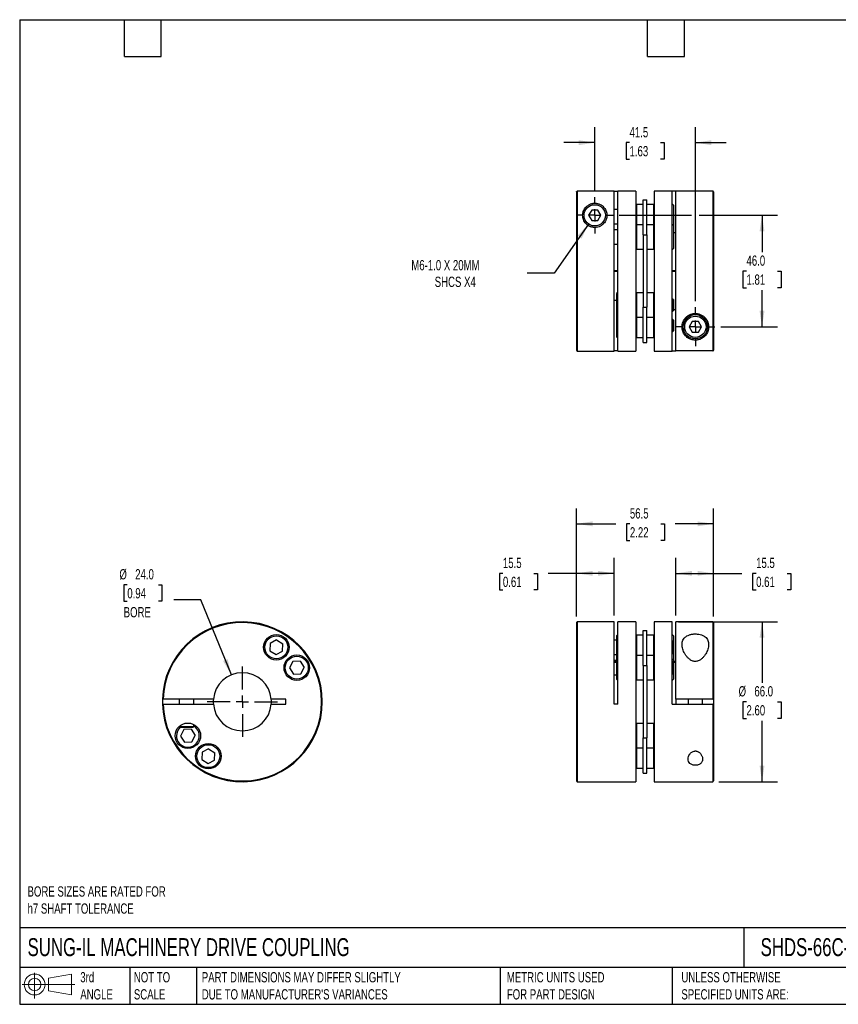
# Model space of a CAD drawing. Header units: millimetres. Extents: x 13 to 546, y 13 to 419.
# Tile 1 of 2: x 13 to 350, y 13 to 419. Entities that reach past the tile are written whole.
import ezdxf

# ---------------------------------------------------------------- set-up
doc = ezdxf.new("R2010")
doc.units = ezdxf.units.MM
doc.header["$LTSCALE"] = 2
doc.linetypes.add('SLD-Center', pattern=[19.05, 15.24, -1.27, 1.27, -1.27])
doc.linetypes.add('SLD-Solid', pattern=[0])
doc.layers.add('CENTER', color=40, linetype='SLD-Center')
doc.layers.add('SLD-DEFPOINTS', color=7, linetype='Continuous')
doc.layers.add('DIMENSIONS', color=140, linetype='SLD-Solid', lineweight=25)
doc.layers.add('TEXT', color=140, linetype='SLD-Solid', lineweight=25)
doc.styles.add('SLDTEXTSTYLE0', font='TXT', dxfattribs={"width": 0.7})
doc.dimstyles.new('SLDDIMSTYLE0', dxfattribs={"dimtxt": 4.316016, "dimasz": 6.604, "dimexe": 0, "dimexo": 0.0625, "dimgap": 1.079004, "dimtad": 0, "dimtih": 1, "dimtoh": 1, "dimdec": 1, "dimrnd": 1e-09, "dimzin": 12, "dimdsep": 46, "dimtxsty": 'SLDTEXTSTYLE0', "dimsah": 1, "dimcen": 0.09, "dimadec": 0, "dimazin": 3, "dimtfac": 1, "dimtdec": 1, "dimtofl": 0, "dimtmove": 0, "dimatfit": 3, "dimfxl": 0, "dimfrac": 2, "dimtolj": 1, "dimtzin": 12, "dimarcsym": 0})
doc.dimstyles.new('SLDDIMSTYLE1', dxfattribs={"dimtxt": 4.316016, "dimasz": 6.604, "dimexe": 0, "dimexo": 0.0625, "dimgap": 1.079004, "dimtad": 0, "dimtih": 1, "dimtoh": 1, "dimdec": 1, "dimrnd": 1e-09, "dimzin": 4, "dimdsep": 46, "dimtxsty": 'SLDTEXTSTYLE0', "dimsah": 1, "dimcen": 0.09, "dimadec": 0, "dimazin": 1, "dimtfac": 1, "dimtdec": 1, "dimtofl": 0, "dimtmove": 0, "dimatfit": 3, "dimfxl": 0, "dimfrac": 2, "dimtolj": 1, "dimtzin": 12, "dimarcsym": 0})
doc.dimstyles.new('SLDDIMSTYLE2', dxfattribs={"dimtxt": 4.316016, "dimasz": 6.604, "dimexe": 0, "dimexo": 0.0625, "dimgap": 1.079004, "dimtad": 0, "dimtih": 1, "dimtoh": 1, "dimdec": 1, "dimrnd": 1e-09, "dimzin": 4, "dimdsep": 46, "dimtxsty": 'SLDTEXTSTYLE0', "dimsah": 1, "dimcen": 0, "dimadec": 0, "dimazin": 1, "dimtfac": 1, "dimtdec": 1, "dimtofl": 0, "dimtmove": 0, "dimatfit": 3, "dimfxl": 0, "dimfrac": 2, "dimtolj": 1, "dimtzin": 12, "dimarcsym": 0})
doc.dimstyles.new('SLDDIMSTYLE3', dxfattribs={"dimtxt": 4.316016, "dimasz": 6.604, "dimexe": 0, "dimexo": 0.0625, "dimgap": 1.079004, "dimtad": 0, "dimtih": 1, "dimtoh": 1, "dimdec": 1, "dimrnd": 1e-09, "dimzin": 12, "dimdsep": 46, "dimtxsty": 'SLDTEXTSTYLE0', "dimsah": 1, "dimcen": 0, "dimadec": 0, "dimazin": 3, "dimtfac": 1, "dimtdec": 1, "dimtofl": 0, "dimtmove": 0, "dimatfit": 3, "dimfxl": 0, "dimfrac": 2, "dimtolj": 1, "dimtzin": 12, "dimarcsym": 0})
doc.dimstyles.new('SLDDIMSTYLE4', dxfattribs={"dimtxt": 4.316016, "dimasz": 6.604, "dimexe": 0, "dimexo": 0.0625, "dimgap": 1.079004, "dimtad": 0, "dimtih": 1, "dimtoh": 1, "dimdec": 1, "dimrnd": 1e-09, "dimzin": 12, "dimdsep": 46, "dimtxsty": 'SLDTEXTSTYLE0', "dimsah": 1, "dimcen": 0.09, "dimadec": 0, "dimazin": 3, "dimtfac": 1, "dimtdec": 1, "dimtmove": 0, "dimatfit": 0, "dimfxl": 0, "dimfrac": 2, "dimtolj": 1, "dimtzin": 12, "dimarcsym": 0})

# ---------------------------------------------------------------- blocks, each defined once
blk = doc.blocks.new('Block11')
at = {"color": 7, "linetype": 'SLD-Solid', "lineweight": 18}
for p, q in [((5.18, 10.62), (5.18, 0)), ((10.96, 8.33), (20.35, 10.06)), ((10.96, 3.19), (10.96, 8.33)), ((20.35, 10.06), (20.35, 1.46)), ((0, 5.76), (21.75, 5.76)), ((10.96, 3.19), (20.35, 1.46))]:
    blk.add_line(p, q, dxfattribs=at)
for radius in [4.3, 2.57]:
    blk.add_circle((5.18, 5.76), radius, dxfattribs=at)
blk = doc.blocks.new('Block12')
at = {"layer": 'SLD-DEFPOINTS'}
blk.add_blockref('Block11', (0, 0), dxfattribs=at)
blk = doc.blocks.new('_D')
at = {"layer": 'DIMENSIONS'}
for p, q in [((242.5, 172.82), (242.5, 196.93)), ((258, 173.12), (258, 196.93)), ((212.09, 190.58), (210.64, 190.58)), ((210.64, 190.58), (210.64, 183.73)), ((224.92, 190.58), (226.37, 190.58)), ((226.37, 190.58), (226.37, 183.73)), ((242.5, 190.58), (230.77, 190.58)), ((258, 190.58), (242.5, 190.58)), ((210.64, 183.73), (212.09, 183.73)), ((226.37, 183.73), (224.92, 183.73))]:
    blk.add_line(p, q, dxfattribs=at)
for points in [[(242.5, 190.58), (249.1, 189.57), (249.1, 191.6)], [(258, 190.58), (251.39, 191.6), (251.39, 189.57)]]:
    blk.add_solid(points, dxfattribs=at)
at = {"layer": 'DIMENSIONS', "char_height": 4.233, "attachment_point": 1, "style": 'SLDTEXTSTYLE0'}
for s, insert in [('15.5', (212.09, 197.01)), ('0.61', (212.09, 189.18))]:
    blk.add_mtext(s, dxfattribs=dict(at, insert=insert))
blk = doc.blocks.new('_D_1')
at = {"layer": 'DIMENSIONS'}
for p, q in [((283.5, 173.12), (283.5, 196.93)), ((299, 172.82), (299, 196.93)), ((283.5, 190.58), (299, 190.58)), ((299, 190.58), (310.73, 190.58)), ((316.58, 190.58), (315.13, 190.58)), ((315.13, 190.58), (315.13, 183.73)), ((329.41, 190.58), (330.85, 190.58)), ((330.85, 190.58), (330.85, 183.73)), ((315.13, 183.73), (316.58, 183.73)), ((330.85, 183.73), (329.41, 183.73))]:
    blk.add_line(p, q, dxfattribs=at)
for points in [[(283.5, 190.58), (290.1, 189.57), (290.1, 191.6)], [(299, 190.58), (292.39, 191.6), (292.39, 189.57)]]:
    blk.add_solid(points, dxfattribs=at)
at = {"layer": 'DIMENSIONS', "char_height": 4.233, "attachment_point": 1, "style": 'SLDTEXTSTYLE0'}
for s, insert in [('15.5', (316.58, 197.01)), ('0.61', (316.58, 189.18))]:
    blk.add_mtext(s, dxfattribs=dict(at, insert=insert))
blk = doc.blocks.new('_D_2')
at = {"layer": 'DIMENSIONS'}
for p, q in [((242.5, 172.82), (242.5, 217.37)), ((299, 172.82), (299, 217.37)), ((242.5, 211.02), (258.64, 211.02)), ((264.49, 211.02), (263.04, 211.02)), ((263.04, 211.02), (263.04, 204.16)), ((277.32, 211.02), (278.77, 211.02)), ((278.77, 211.02), (278.77, 204.16)), ((299, 211.02), (283.17, 211.02)), ((263.04, 204.16), (264.49, 204.16)), ((278.77, 204.16), (277.32, 204.16))]:
    blk.add_line(p, q, dxfattribs=at)
for points in [[(242.5, 211.02), (249.1, 210), (249.1, 212.03)], [(299, 211.02), (292.39, 212.03), (292.39, 210)]]:
    blk.add_solid(points, dxfattribs=at)
at = {"layer": 'DIMENSIONS', "char_height": 4.233, "attachment_point": 1, "style": 'SLDTEXTSTYLE0'}
for s, insert in [('56.5', (264.49, 217.44)), ('2.22', (264.49, 209.62))]:
    blk.add_mtext(s, dxfattribs=dict(at, insert=insert))
blk = doc.blocks.new('_D_3')
at = {"layer": 'DIMENSIONS'}
for p, q in [((284.54, 170.58), (325.36, 170.58)), ((319.01, 170.58), (319.01, 145.41)), ((312.6, 137.58), (311.15, 137.58)), ((311.15, 137.58), (311.15, 130.73)), ((325.43, 137.58), (326.88, 137.58)), ((326.88, 137.58), (326.88, 130.73)), ((311.15, 130.73), (312.6, 130.73)), ((326.88, 130.73), (325.43, 130.73)), ((319.01, 104.58), (319.01, 129.76)), ((301.24, 104.58), (325.36, 104.58))]:
    blk.add_line(p, q, dxfattribs=at)
for points in [[(319.01, 170.58), (318, 163.98), (320.03, 163.98)], [(319.01, 104.58), (320.03, 111.19), (318, 111.19)]]:
    blk.add_solid(points, dxfattribs=at)
at = {"layer": 'DIMENSIONS', "char_height": 4.233, "attachment_point": 1, "style": 'SLDTEXTSTYLE0'}
for s, insert in [('%%c', (309.34, 144.01)), ('66.0', (315.86, 144.01)), ('2.60', (312.6, 136.18))]:
    blk.add_mtext(s, dxfattribs=dict(at, insert=insert))
blk = doc.blocks.new('_D_5')
at = {"layer": 'DIMENSIONS'}
for p, q in [((247.47, 334.74), (233.24, 314.43)), ((233.24, 314.43), (222.13, 314.43))]:
    blk.add_line(p, q, dxfattribs=at)
blk.add_solid([(247.47, 334.74), (242.85, 329.92), (244.52, 328.75)], dxfattribs=at)
at = {"layer": 'DIMENSIONS', "attachment_point": 1, "style": 'SLDTEXTSTYLE0'}
for s, insert, char_height in [('M6-1.0 X 20MM', (174.28, 319.89), 4.2333), ('SHCS X4', (183.95, 313.03), 4.233)]:
    blk.add_mtext(s, dxfattribs=dict(at, insert=insert, char_height=char_height))
blk = doc.blocks.new('_D_6')
at = {"layer": 'DIMENSIONS'}
for p, q in [((250, 348.43), (250, 374.7)), ((291.5, 302.93), (291.5, 374.7)), ((250, 368.35), (237.3, 368.35)), ((264.34, 368.35), (262.89, 368.35)), ((262.89, 368.35), (262.89, 361.49)), ((277.16, 368.35), (278.61, 368.35)), ((278.61, 368.35), (278.61, 361.49)), ((291.5, 368.35), (304.2, 368.35)), ((262.89, 361.49), (264.34, 361.49)), ((278.61, 361.49), (277.16, 361.49))]:
    blk.add_line(p, q, dxfattribs=at)
for points in [[(250, 368.35), (243.39, 369.36), (243.39, 367.33)], [(291.5, 368.35), (298.1, 367.33), (298.1, 369.36)]]:
    blk.add_solid(points, dxfattribs=at)
at = {"layer": 'DIMENSIONS', "char_height": 4.233, "attachment_point": 1, "style": 'SLDTEXTSTYLE0'}
for s, insert in [('41.5', (264.34, 374.77)), ('1.63', (264.34, 366.95))]:
    blk.add_mtext(s, dxfattribs=dict(at, insert=insert))
blk = doc.blocks.new('_D_7')
at = {"layer": 'DIMENSIONS'}
for p, q in [((260.08, 338.35), (289.97, 338.35)), ((293.02, 338.35), (325.36, 338.35)), ((319.01, 338.35), (319.01, 323.17)), ((312.6, 315.35), (311.15, 315.35)), ((311.15, 315.35), (311.15, 308.49)), ((325.43, 315.35), (326.88, 315.35)), ((326.88, 315.35), (326.88, 308.49)), ((311.15, 308.49), (312.6, 308.49)), ((319.01, 292.35), (319.01, 307.52)), ((326.88, 308.49), (325.43, 308.49)), ((302.08, 292.35), (325.36, 292.35))]:
    blk.add_line(p, q, dxfattribs=at)
for points in [[(319.01, 338.35), (318, 331.74), (320.03, 331.74)], [(319.01, 292.35), (320.03, 298.95), (318, 298.95)]]:
    blk.add_solid(points, dxfattribs=at)
at = {"layer": 'DIMENSIONS', "char_height": 4.233, "attachment_point": 1, "style": 'SLDTEXTSTYLE0'}
for s, insert in [('46.0', (312.6, 321.77)), ('1.81', (312.6, 313.94))]:
    blk.add_mtext(s, dxfattribs=dict(at, insert=insert))
blk = doc.blocks.new('SW_CENTERMARKSYMBOL_1')
at = {"layer": 'CENTER', "color": 0}
for p, q in [((0, 5.08), (0, 7.54)), ((-5.08, 0), (-7.54, 0)), ((0, 0), (-2.54, 0)), ((0, 0), (0, 2.54)), ((0, 0), (0, -2.54)), ((0, 0), (2.54, 0)), ((5.08, 0), (7.54, 0)), ((0, -5.08), (0, -7.54))]:
    blk.add_line(p, q, dxfattribs=at)
blk = doc.blocks.new('SW_CENTERMARKSYMBOL_2')
at = {"layer": 'CENTER', "color": 0}
for p, q in [((0, 5.08), (0, 8.04)), ((-5.08, 0), (-8.04, 0)), ((0, 0), (-2.54, 0)), ((0, 0), (0, 2.54)), ((0, 0), (0, -2.54)), ((0, 0), (2.54, 0)), ((5.08, 0), (8.04, 0)), ((0, -5.08), (0, -8.04))]:
    blk.add_line(p, q, dxfattribs=at)
blk = doc.blocks.new('_D_8')
at = {"layer": 'DIMENSIONS'}
for p, q in [((57.1, 185.89), (55.65, 185.89)), ((55.65, 185.89), (55.65, 179.03)), ((69.92, 185.89), (71.37, 185.89)), ((71.37, 185.89), (71.37, 179.03)), ((55.65, 179.03), (57.1, 179.03)), ((71.37, 179.03), (69.92, 179.03)), ((87.47, 179.62), (76.36, 179.62)), ((100.05, 148.7), (87.47, 179.62))]:
    blk.add_line(p, q, dxfattribs=at)
blk.add_solid([(100.05, 148.7), (98.5, 155.2), (96.62, 154.43)], dxfattribs=at)
at = {"layer": 'DIMENSIONS', "char_height": 4.233, "attachment_point": 1, "style": 'SLDTEXTSTYLE0'}
for s, insert in [('%%c', (53.84, 192.31)), ('24.0', (60.36, 192.31)), ('0.94', (57.1, 184.48)), ('BORE', (55.6, 176.66))]:
    blk.add_mtext(s, dxfattribs=dict(at, insert=insert))
blk = doc.blocks.new('SW_CENTERMARKSYMBOL_3')
at = {"layer": 'CENTER', "color": 0}
for p, q in [((0, 5.08), (0, 14.54)), ((-5.08, 0), (-14.54, 0)), ((0, 0), (-2.54, 0)), ((0, 0), (0, 2.54)), ((0, 0), (0, -2.54)), ((0, 0), (2.54, 0)), ((5.08, 0), (14.54, 0)), ((0, -5.08), (0, -14.54))]:
    blk.add_line(p, q, dxfattribs=at)

msp = doc.modelspace()

# ---------------------------------------------------------------- linework, layer by layer
for p, q in [((242.5, 348.03), (242.5, 282.65)), ((258, 348.33), (242.8, 348.33)), ((242.8, 348.33), (242.8, 282.35)), ((258, 348.33), (259.5, 348.33)), ((258, 282.35), (258, 348.33)), ((267, 348.35), (259.5, 348.35)), ((259.5, 282.35), (259.5, 348.35)), ((267, 348.35), (267, 282.35)), ((282, 348.35), (274.5, 348.35)), ((274.5, 348.35), (274.5, 282.35)), ((282, 282.35), (282, 348.35)), ((283.5, 348.33), (282, 348.33)), ((298.7, 348.35), (283.5, 348.35)), ((283.5, 282.36), (283.5, 348.35)), ((298.7, 348.35), (298.7, 282.36)), ((299, 348.05), (299, 282.66)), ((267.2, 342.82), (267, 342.62)), ((270, 342.82), (267.2, 342.82)), ((267.2, 342.82), (267.2, 334.39)), ((270, 330.27), (270, 344.78)), ((270, 344.78), (271.5, 344.78)), ((271.5, 330.27), (271.5, 344.78)), ((274.3, 342.82), (271.5, 342.82)), ((274.5, 342.62), (274.3, 342.82)), ((274.3, 342.82), (274.3, 334.39)), ((282.5, 342.54), (282, 343.04)), ((282.5, 342.54), (282.5, 334.11)), ((248.73, 340.55), (247.46, 338.35)), ((247.46, 338.35), (248.73, 336.15)), ((251.27, 340.55), (248.73, 340.55)), ((252.54, 338.35), (251.27, 340.55)), ((251.27, 336.15), (252.54, 338.35)), ((259.5, 340.82), (258, 340.82)), ((248.73, 336.15), (251.27, 336.15)), ((258, 334.82), (259.5, 334.82)), ((267.2, 334.39), (267, 334.19)), ((270, 334.39), (267.2, 334.39)), ((267.2, 334.39), (267.2, 324.39)), ((274.3, 334.39), (271.5, 334.39)), ((274.5, 334.19), (274.3, 334.39)), ((274.3, 334.39), (274.3, 324.39)), ((282.5, 334.11), (282, 334.61)), ((282.5, 334.11), (282.5, 324.66)), ((259.5, 332.39), (258, 332.39)), ((270, 330.27), (271.5, 330.27)), ((270, 330.27), (270, 300.42)), ((271.5, 330.27), (271.5, 300.42)), ((282.5, 331.31), (283.5, 331.31)), ((258, 326.39), (259.5, 326.39)), ((267, 324.59), (267.2, 324.39)), ((267.2, 324.39), (270, 324.39)), ((271.5, 324.39), (274.3, 324.39)), ((274.3, 324.39), (274.5, 324.59)), ((282, 324.16), (282.5, 324.66)), ((259.5, 315.45), (258, 315.45)), ((258, 315.25), (259.5, 315.25)), ((283.5, 315.45), (282, 315.45)), ((282, 315.25), (283.5, 315.25)), ((259.5, 306.53), (259, 306.03)), ((259, 306.03), (259, 296.58)), ((267.2, 306.3), (267, 306.1)), ((270, 306.3), (267.2, 306.3)), ((267.2, 306.3), (267.2, 296.3)), ((274.3, 306.3), (271.5, 306.3)), ((274.5, 306.1), (274.3, 306.3)), ((274.3, 306.3), (274.3, 296.3)), ((258, 303.39), (259, 303.39)), ((282.25, 303.8), (282, 303.8)), ((282.5, 303.55), (282.25, 303.8)), ((282.25, 303.8), (282.25, 298.8)), ((282.5, 303.55), (282.5, 299.05)), ((270, 300.42), (271.5, 300.42)), ((270, 285.92), (270, 300.42)), ((271.5, 285.92), (271.5, 300.42)), ((282, 298.8), (282.25, 298.8)), ((282.25, 298.8), (282.5, 299.05)), ((283.5, 299.38), (282.5, 299.38)), ((259, 296.58), (259.5, 296.08)), ((259, 296.58), (259, 288.15)), ((267, 296.5), (267.2, 296.3)), ((267.2, 296.3), (270, 296.3)), ((267.2, 296.3), (267.2, 287.87)), ((271.5, 296.3), (274.3, 296.3)), ((274.3, 296.3), (274.5, 296.5)), ((274.3, 296.3), (274.3, 287.87)), ((282.25, 295.37), (282, 295.37)), ((282.5, 295.12), (282.25, 295.37)), ((282.25, 295.37), (282.25, 290.37)), ((282.5, 295.12), (282.5, 290.62)), ((290.23, 294.55), (288.96, 292.35)), ((292.77, 294.55), (290.23, 294.55)), ((294.04, 292.35), (292.77, 294.55)), ((282, 290.37), (282.25, 290.37)), ((282.25, 290.37), (282.5, 290.62)), ((288.96, 292.35), (290.23, 290.15)), ((290.23, 290.15), (292.77, 290.15)), ((292.77, 290.15), (294.04, 292.35)), ((259, 288.15), (259.5, 287.65)), ((267, 288.07), (267.2, 287.87)), ((267.2, 287.87), (270, 287.87)), ((270, 285.92), (271.5, 285.92)), ((271.5, 287.87), (274.3, 287.87)), ((274.3, 287.87), (274.5, 288.07)), ((242.8, 282.35), (258, 282.35)), ((259.5, 282.36), (258, 282.36)), ((259.5, 282.35), (267, 282.35)), ((274.5, 282.35), (282, 282.35)), ((282, 282.36), (283.5, 282.36)), ((298.7, 282.36), (283.5, 282.36)), ((242.5, 170.28), (242.5, 104.88)), ((258, 170.58), (242.8, 170.58)), ((242.8, 170.58), (242.8, 104.58)), ((258, 136.58), (258, 170.58)), ((267, 170.58), (259.5, 170.58)), ((259.5, 136.58), (259.5, 170.58)), ((267, 170.58), (267, 104.58)), ((270, 152.51), (270, 167.02)), ((270, 167.02), (271.5, 167.02)), ((271.5, 152.51), (271.5, 167.02)), ((282, 170.58), (274.5, 170.58)), ((274.5, 170.58), (274.5, 104.58)), ((282, 136.58), (282, 170.58)), ((298.7, 170.58), (283.5, 170.58)), ((283.5, 138.58), (283.5, 170.58)), ((298.7, 170.58), (298.7, 138.58)), ((299, 170.28), (299, 138.58)), ((118.72, 163.09), (116.04, 161.66)), ((118.72, 163.09), (121.29, 161.48)), ((259, 163.06), (258, 163.06)), ((259.5, 165.28), (259, 164.78)), ((259, 164.78), (259, 156.35)), ((267.2, 165.06), (267, 164.86)), ((270, 165.06), (267.2, 165.06)), ((267.2, 165.06), (267.2, 156.63)), ((274.3, 165.06), (271.5, 165.06)), ((274.5, 164.86), (274.3, 165.06)), ((274.3, 165.06), (274.3, 156.63)), ((282.5, 164.78), (282, 165.28)), ((282.5, 164.78), (282.5, 162.31)), ((116.04, 161.66), (115.94, 158.64)), ((115.94, 158.64), (118.51, 157.03)), ((121.18, 158.45), (121.29, 161.48)), ((282.25, 162.56), (282, 162.56)), ((282.5, 162.31), (282.25, 162.56)), ((282.25, 162.56), (282.25, 157.56)), ((282.5, 162.31), (282.5, 157.81)), ((118.51, 157.03), (121.18, 158.45)), ((258, 157.06), (259, 157.06)), ((259, 154.63), (258, 154.63)), ((259.5, 156.85), (259, 156.35)), ((259, 156.35), (259, 146.9)), ((267.2, 156.63), (267, 156.43)), ((270, 156.63), (267.2, 156.63)), ((267.2, 156.63), (267.2, 146.63)), ((274.3, 156.63), (271.5, 156.63)), ((274.5, 156.43), (274.3, 156.63)), ((274.3, 156.63), (274.3, 146.63)), ((282, 157.56), (282.25, 157.56)), ((282, 154.83), (282.5, 155.33)), ((282.25, 157.56), (282.5, 157.81)), ((282.5, 157.81), (282.5, 155.33)), ((282.5, 155.33), (282.5, 154.18)), ((125.44, 154.2), (124.01, 151.52)), ((124.01, 151.52), (125.62, 148.95)), ((128.47, 154.3), (125.44, 154.2)), ((128.47, 154.3), (130.07, 151.73)), ((128.65, 149.06), (130.07, 151.73)), ((259, 154.18), (258, 154.18)), ((258, 153.98), (259, 153.98)), ((270, 152.51), (270, 122.66)), ((270, 152.51), (271.5, 152.51)), ((271.5, 152.51), (271.5, 122.66)), ((283.5, 154.18), (282, 154.18)), ((282.25, 154.13), (282, 154.13)), ((282.5, 153.88), (282.25, 154.13)), ((282.25, 154.13), (282.25, 149.13)), ((282.39, 153.98), (283.5, 153.98)), ((282.5, 153.98), (282.5, 153.88)), ((282.5, 153.88), (282.5, 149.38)), ((125.62, 148.95), (128.65, 149.06)), ((258, 148.63), (259, 148.63)), ((259, 146.9), (259.5, 146.4)), ((267, 146.83), (267.2, 146.63)), ((267.2, 146.63), (270, 146.63)), ((271.5, 146.63), (274.3, 146.63)), ((274.3, 146.63), (274.5, 146.83)), ((282, 149.13), (282.25, 149.13)), ((282, 146.4), (282.5, 146.9)), ((282.25, 149.13), (282.5, 149.38)), ((282.5, 149.38), (282.5, 146.9)), ((92.61, 138.58), (71.89, 138.58)), ((78.57, 138.58), (78.57, 136.58)), ((84.57, 136.58), (84.57, 138.58)), ((122.57, 138.58), (116.53, 138.58)), ((122.57, 136.58), (122.57, 138.58)), ((298.7, 138.58), (283.5, 138.58)), ((283.5, 138.58), (283.5, 136.58)), ((288.5, 138.58), (288.5, 136.58)), ((294.5, 136.58), (294.5, 138.58)), ((299, 138.58), (299, 136.58)), ((71.89, 136.58), (92.61, 136.58)), ((116.53, 136.58), (122.57, 136.58)), ((259.5, 136.58), (258, 136.58)), ((282, 136.58), (298.7, 136.58)), ((298.7, 136.58), (298.7, 104.58)), ((299, 136.58), (299, 104.88)), ((78.57, 127.43), (78.57, 127.38)), ((78.57, 127.38), (78.87, 127.08)), ((78.57, 127.38), (81.57, 127.38)), ((78.87, 127.08), (81.57, 127.08)), ((80.49, 126.11), (79.07, 123.44)), ((83.52, 126.22), (80.49, 126.11)), ((81.57, 127.38), (84.57, 127.38)), ((81.57, 127.08), (84.27, 127.08)), ((83.52, 126.22), (85.13, 123.65)), ((84.27, 127.08), (84.57, 127.38)), ((84.57, 127.38), (84.57, 128.17)), ((267.2, 128.54), (267, 128.34)), ((270, 128.54), (267.2, 128.54)), ((267.2, 128.54), (267.2, 118.54)), ((274.3, 128.54), (271.5, 128.54)), ((274.5, 128.34), (274.3, 128.54)), ((274.3, 128.54), (274.3, 118.54)), ((79.07, 123.44), (80.67, 120.87)), ((83.7, 120.97), (85.13, 123.65)), ((270, 122.66), (271.5, 122.66)), ((270, 108.15), (270, 122.66)), ((271.5, 108.15), (271.5, 122.66)), ((80.67, 120.87), (83.7, 120.97)), ((90.63, 118.14), (87.96, 116.72)), ((90.63, 118.14), (93.2, 116.53)), ((267, 118.74), (267.2, 118.54)), ((267.2, 118.54), (270, 118.54)), ((267.2, 118.54), (267.2, 110.11)), ((271.5, 118.54), (274.3, 118.54)), ((274.3, 118.54), (274.5, 118.74)), ((274.3, 118.54), (274.3, 110.11)), ((87.96, 116.72), (87.85, 113.69)), ((93.1, 113.51), (93.2, 116.53)), ((87.85, 113.69), (90.42, 112.08)), ((90.42, 112.08), (93.1, 113.51)), ((267, 110.31), (267.2, 110.11)), ((267.2, 110.11), (270, 110.11)), ((271.5, 110.11), (274.3, 110.11)), ((274.3, 110.11), (274.5, 110.31)), ((270, 108.15), (271.5, 108.15)), ((242.8, 104.58), (267, 104.58)), ((274.5, 104.58), (298.7, 104.58))]:
    msp.add_line(p, q)
at = {"flags": 128}
msp.add_lwpolyline([(71.59, 138.58), (71.58, 138.16), (71.59, 136.58)], dxfattribs=at)
for centre, radius in [((250, 338.35), 4.4), ((291.5, 292.35), 5), ((291.5, 292.35), 4.4), ((118.61, 160.06), 5.25), ((118.61, 160.06), 4.72), ((127.04, 151.63), 5.25), ((127.04, 151.63), 4.73), ((82.1, 123.54), 5.25), ((90.53, 115.11), 5.25), ((90.53, 115.11), 4.72)]:
    msp.add_circle(centre, radius)
for centre, radius, start, end in [((298.7, 348.05), 0.3, 0, 90), ((242.8, 282.65), 0.3, 180, 270), ((104.57, 137.58), 33, 181.7365, 178.2635), ((104.57, 137.58), 32.7, 181.7524, 178.2476), ((242.8, 170.28), 0.3, 90, 180), ((298.7, 170.28), 0.3, 0, 90), ((104.57, 137.58), 12, 4.7802, 175.2198), ((104.57, 137.58), 12, 175.2198, 184.7802), ((104.57, 137.58), 12, 355.2198, 4.7802), ((104.57, 137.58), 12, 184.7802, 355.2198), ((82.1, 123.54), 4.72, 180, 58.4364), ((82.1, 123.54), 4.72, 131.4259, 180), ((242.8, 104.88), 0.3, 180, 270), ((298.7, 104.88), 0.3, 270, 0)]:
    msp.add_arc(centre, radius, start, end)
for points, knots in [([(242.5, 348.03), (242.5, 348.11), (242.53, 348.19), (242.64, 348.3), (242.72, 348.33), (242.8, 348.33)], [0, 0, 0, 0, 0.5, 0.5, 1, 1, 1, 1]), ([(245, 338.35), (245, 338.06), (245.02, 337.76), (245.13, 337.17), (245.21, 336.87), (245.43, 336.28), (245.58, 335.99), (245.93, 335.42), (246.14, 335.14), (246.51, 334.76), (246.65, 334.63), (246.93, 334.4), (247.07, 334.29), (247.54, 333.97), (247.89, 333.79), (248.44, 333.59), (248.63, 333.53), (249.02, 333.44), (249.22, 333.4), (249.62, 333.36), (249.82, 333.35), (250.22, 333.35), (250.42, 333.36), (251.02, 333.44), (251.41, 333.53), (251.96, 333.74), (252.14, 333.82), (252.48, 334), (252.64, 334.1), (253.1, 334.41), (253.39, 334.65), (253.87, 335.17), (254.08, 335.44), (254.34, 335.87), (254.42, 336.01), (254.57, 336.31), (254.63, 336.45), (254.79, 336.89), (254.87, 337.19), (254.98, 337.78), (255, 338.08), (255, 338.65), (254.97, 338.93), (254.83, 339.75), (254.64, 340.27), (254.25, 340.99), (254.1, 341.22), (253.75, 341.66), (253.55, 341.88), (253.11, 342.27), (252.87, 342.45), (252.32, 342.78), (252.02, 342.93), (251.51, 343.11), (251.34, 343.17), (250.97, 343.25), (250.77, 343.29), (250.38, 343.34), (250.18, 343.35), (249.77, 343.34), (249.57, 343.33), (249.18, 343.28), (248.99, 343.25), (248.62, 343.16), (248.45, 343.1), (248.12, 342.98), (247.95, 342.91), (247.65, 342.77), (247.51, 342.69), (247.24, 342.52), (247.11, 342.43), (246.86, 342.25), (246.75, 342.15), (246.43, 341.86), (246.23, 341.65), (245.89, 341.21), (245.74, 340.98), (245.48, 340.5), (245.36, 340.24), (245.1, 339.47), (245, 338.92), (245, 338.35)], [0, 0, 0, 0, 0.03125, 0.03125, 0.0625, 0.0625, 0.09375, 0.09375, 0.125, 0.125, 0.140625, 0.140625, 0.15625, 0.15625, 0.1875, 0.1875, 0.203125, 0.203125, 0.21875, 0.21875, 0.234375, 0.234375, 0.25, 0.25, 0.28125, 0.28125, 0.296875, 0.296875, 0.3125, 0.3125, 0.34375, 0.34375, 0.375, 0.375, 0.390625, 0.390625, 0.40625, 0.40625, 0.4375, 0.4375, 0.46875, 0.46875, 0.5, 0.5, 0.5625, 0.5625, 0.59375, 0.59375, 0.625, 0.625, 0.65625, 0.65625, 0.6875, 0.6875, 0.703125, 0.703125, 0.71875, 0.71875, 0.734375, 0.734375, 0.75, 0.75, 0.765625, 0.765625, 0.78125, 0.78125, 0.796875, 0.796875, 0.8125, 0.8125, 0.828125, 0.828125, 0.84375, 0.84375, 0.875, 0.875, 0.90625, 0.90625, 0.9375, 0.9375, 1, 1, 1, 1]), ([(286, 292.35), (286, 291.71), (286.11, 291.11), (286.4, 290.25), (286.52, 289.98), (286.81, 289.45), (286.98, 289.2), (287.35, 288.72), (287.56, 288.49), (288.03, 288.06), (288.29, 287.86), (288.73, 287.59), (288.88, 287.5), (289.21, 287.34), (289.38, 287.27), (289.74, 287.13), (289.93, 287.07), (290.33, 286.97), (290.54, 286.93), (290.97, 286.87), (291.19, 286.85), (291.64, 286.84), (291.86, 286.85), (292.3, 286.9), (292.51, 286.94), (292.92, 287.03), (293.11, 287.08), (293.48, 287.21), (293.66, 287.28), (293.99, 287.44), (294.15, 287.52), (294.6, 287.79), (294.87, 287.99), (295.35, 288.41), (295.57, 288.64), (295.96, 289.11), (296.13, 289.36), (296.58, 290.15), (296.78, 290.71), (296.96, 291.61), (296.99, 291.92), (297, 292.55), (296.98, 292.87), (296.88, 293.52), (296.8, 293.85), (296.56, 294.52), (296.41, 294.84), (296.04, 295.48), (295.81, 295.79), (295.41, 296.22), (295.26, 296.36), (294.96, 296.63), (294.79, 296.75), (294.28, 297.11), (293.91, 297.31), (293.09, 297.63), (292.67, 297.74), (292.01, 297.83), (291.79, 297.84), (291.34, 297.85), (291.12, 297.84), (290.68, 297.79), (290.46, 297.75), (290.03, 297.65), (289.82, 297.59), (289.42, 297.44), (289.22, 297.36), (288.84, 297.17), (288.66, 297.06), (288.13, 296.72), (287.82, 296.46), (287.41, 296.03), (287.28, 295.88), (287.04, 295.58), (286.94, 295.42), (286.64, 294.95), (286.48, 294.63), (286.11, 293.64), (286, 292.99), (286, 292.35)], [0, 0, 0, 0, 0.0625, 0.0625, 0.09375, 0.09375, 0.125, 0.125, 0.15625, 0.15625, 0.1875, 0.1875, 0.203125, 0.203125, 0.21875, 0.21875, 0.234375, 0.234375, 0.25, 0.25, 0.265625, 0.265625, 0.28125, 0.28125, 0.296875, 0.296875, 0.3125, 0.3125, 0.328125, 0.328125, 0.34375, 0.34375, 0.375, 0.375, 0.40625, 0.40625, 0.4375, 0.4375, 0.5, 0.5, 0.53125, 0.53125, 0.5625, 0.5625, 0.59375, 0.59375, 0.625, 0.625, 0.65625, 0.65625, 0.671875, 0.671875, 0.6875, 0.6875, 0.71875, 0.71875, 0.75, 0.75, 0.765625, 0.765625, 0.78125, 0.78125, 0.796875, 0.796875, 0.8125, 0.8125, 0.828125, 0.828125, 0.84375, 0.84375, 0.875, 0.875, 0.890625, 0.890625, 0.90625, 0.90625, 0.9375, 0.9375, 1, 1, 1, 1]), ([(298.7, 282.36), (298.78, 282.36), (298.85, 282.39), (298.97, 282.5), (299, 282.58), (299, 282.66)], [0, 0, 0, 0, 0.5, 0.5, 1, 1, 1, 1]), ([(286, 161.25), (286, 160.63), (286.11, 159.99), (286.4, 159.02), (286.52, 158.7), (286.81, 158.04), (286.98, 157.72), (287.35, 157.09), (287.56, 156.77), (288.03, 156.15), (288.29, 155.85), (288.73, 155.43), (288.88, 155.3), (289.21, 155.04), (289.38, 154.92), (289.74, 154.7), (289.93, 154.6), (290.33, 154.43), (290.54, 154.36), (290.97, 154.26), (291.19, 154.23), (291.64, 154.22), (291.86, 154.23), (292.3, 154.31), (292.51, 154.37), (292.92, 154.53), (293.11, 154.62), (293.48, 154.83), (293.66, 154.95), (293.99, 155.2), (294.15, 155.33), (294.6, 155.75), (294.87, 156.05), (295.35, 156.65), (295.57, 156.97), (295.96, 157.61), (296.13, 157.93), (296.58, 158.91), (296.78, 159.56), (296.96, 160.51), (296.99, 160.83), (297, 161.45), (296.98, 161.76), (296.88, 162.34), (296.8, 162.63), (296.56, 163.18), (296.41, 163.44), (296.04, 163.94), (295.81, 164.17), (295.41, 164.48), (295.26, 164.58), (294.96, 164.76), (294.79, 164.85), (294.28, 165.09), (293.91, 165.22), (293.09, 165.43), (292.67, 165.49), (292.01, 165.55), (291.79, 165.56), (291.34, 165.56), (291.12, 165.56), (290.68, 165.53), (290.46, 165.5), (290.03, 165.44), (289.82, 165.4), (289.42, 165.31), (289.22, 165.25), (288.84, 165.13), (288.66, 165.06), (288.13, 164.82), (287.82, 164.65), (287.41, 164.34), (287.28, 164.23), (287.04, 164.01), (286.94, 163.89), (286.64, 163.53), (286.48, 163.27), (286.11, 162.45), (286, 161.87), (286, 161.25)], [0, 0, 0, 0, 0.0625, 0.0625, 0.09375, 0.09375, 0.125, 0.125, 0.15625, 0.15625, 0.1875, 0.1875, 0.203125, 0.203125, 0.21875, 0.21875, 0.234375, 0.234375, 0.25, 0.25, 0.265625, 0.265625, 0.28125, 0.28125, 0.296875, 0.296875, 0.3125, 0.3125, 0.328125, 0.328125, 0.34375, 0.34375, 0.375, 0.375, 0.40625, 0.40625, 0.4375, 0.4375, 0.5, 0.5, 0.53125, 0.53125, 0.5625, 0.5625, 0.59375, 0.59375, 0.625, 0.625, 0.65625, 0.65625, 0.671875, 0.671875, 0.6875, 0.6875, 0.71875, 0.71875, 0.75, 0.75, 0.765625, 0.765625, 0.78125, 0.78125, 0.796875, 0.796875, 0.8125, 0.8125, 0.828125, 0.828125, 0.84375, 0.84375, 0.875, 0.875, 0.890625, 0.890625, 0.90625, 0.90625, 0.9375, 0.9375, 1, 1, 1, 1]), ([(71.89, 138.58), (71.81, 138.58), (71.73, 138.58), (71.62, 138.58), (71.59, 138.58), (71.59, 138.58)], [0, 0, 0, 0, 0.5, 0.5, 1, 1, 1, 1]), ([(298.7, 138.58), (298.78, 138.58), (298.85, 138.58), (298.97, 138.58), (299, 138.58), (299, 138.58)], [0, 0, 0, 0, 0.5, 0.5, 1, 1, 1, 1]), ([(71.59, 136.58), (71.59, 136.58), (71.62, 136.58), (71.73, 136.58), (71.81, 136.58), (71.89, 136.58)], [0, 0, 0, 0, 0.5, 0.5, 1, 1, 1, 1]), ([(299, 136.58), (299, 136.58), (298.97, 136.58), (298.85, 136.58), (298.78, 136.58), (298.7, 136.58)], [0, 0, 0, 0, 0.5, 0.5, 1, 1, 1, 1]), ([(288.5, 113.92), (288.5, 113.59), (288.56, 113.26), (288.81, 112.65), (289, 112.36), (289.41, 111.99), (289.57, 111.88), (289.92, 111.68), (290.11, 111.59), (290.54, 111.45), (290.76, 111.4), (291.23, 111.34), (291.47, 111.33), (291.83, 111.35), (291.95, 111.36), (292.18, 111.39), (292.29, 111.42), (292.62, 111.5), (292.83, 111.57), (293.21, 111.75), (293.38, 111.85), (293.69, 112.08), (293.82, 112.21), (294.05, 112.47), (294.15, 112.62), (294.3, 112.91), (294.36, 113.07), (294.49, 113.54), (294.52, 113.87), (294.47, 114.37), (294.44, 114.54), (294.35, 114.87), (294.29, 115.04), (294.08, 115.54), (293.89, 115.87), (293.5, 116.33), (293.36, 116.47), (293.03, 116.74), (292.85, 116.87), (292.55, 117.02), (292.45, 117.07), (292.24, 117.15), (292.12, 117.18), (291.89, 117.23), (291.77, 117.25), (291.54, 117.27), (291.41, 117.26), (291.06, 117.23), (290.83, 117.18), (290.4, 117.01), (290.2, 116.9), (289.85, 116.65), (289.69, 116.52), (289.4, 116.22), (289.27, 116.07), (288.94, 115.59), (288.78, 115.26), (288.56, 114.59), (288.5, 114.25), (288.5, 113.92)], [0, 0, 0, 0, 0.0625, 0.0625, 0.125, 0.125, 0.15625, 0.15625, 0.1875, 0.1875, 0.21875, 0.21875, 0.25, 0.25, 0.265625, 0.265625, 0.28125, 0.28125, 0.3125, 0.3125, 0.34375, 0.34375, 0.375, 0.375, 0.40625, 0.40625, 0.4375, 0.4375, 0.5, 0.5, 0.53125, 0.53125, 0.5625, 0.5625, 0.625, 0.625, 0.65625, 0.65625, 0.6875, 0.6875, 0.703125, 0.703125, 0.71875, 0.71875, 0.734375, 0.734375, 0.75, 0.75, 0.78125, 0.78125, 0.8125, 0.8125, 0.84375, 0.84375, 0.875, 0.875, 0.9375, 0.9375, 1, 1, 1, 1])]:
    msp.add_open_spline(points, degree=3, knots=knots)
at = {"layer": 'TEXT'}
for p, q in [((12.7, 419.1), (546.1, 419.1)), ((12.7, 419.1), (12.7, 12.7)), ((55.88, 403.86), (55.88, 419.1)), ((71.12, 403.86), (71.12, 419.1)), ((271.78, 403.86), (271.78, 419.1)), ((287.02, 403.86), (287.02, 419.1)), ((55.88, 403.86), (71.12, 403.86)), ((271.78, 403.86), (287.02, 403.86)), ((546.1, 44.25), (12.7, 44.25)), ((311.52, 44.25), (311.52, 27.94)), ((546.1, 27.94), (12.7, 27.94)), ((58.09, 27.94), (58.09, 12.7)), ((85.67, 27.94), (85.67, 12.7)), ((210.97, 27.94), (210.97, 12.7)), ((282, 27.94), (282, 12.7)), ((12.7, 12.7), (546.1, 12.7))]:
    msp.add_line(p, q, dxfattribs=at)

# ---------------------------------------------------------------- block references
at = {"layer": 'CENTER'}
for name, p in [('SW_CENTERMARKSYMBOL_1', (250, 338.35)), ('SW_CENTERMARKSYMBOL_2', (291.5, 292.35)), ('SW_CENTERMARKSYMBOL_3', (104.57, 137.58))]:
    msp.add_blockref(name, p, dxfattribs=at)
at = {"layer": 'SLD-DEFPOINTS'}
msp.add_blockref('Block12', (13.68, 15.11), dxfattribs=at)

# ---------------------------------------------------------------- texts
at = {"layer": 'TEXT', "attachment_point": 1, "style": 'SLDTEXTSTYLE0'}
for s, insert, char_height in [('BORE SIZES ARE RATED FOR^Jh7 SHAFT TOLERANCE', (15.93, 61.39), 4.2333), ('SUNG-IL MACHINERY DRIVE COUPLING', (15.93, 40), 7.4083), ('SHDS-66C-24-32', (318.42, 40), 7.4083), ('3rd^JANGLE', (37.7, 25.99), 4.233), ('NOT TO^JSCALE', (59.81, 25.99), 4.2333), ("PART DIMENSIONS MAY DIFFER SLIGHTLY ^JDUE TO MANUFACTURER'S VARIANCES", (87.83, 25.99), 4.2333), ('METRIC UNITS USED ^JFOR PART DESIGN', (213.71, 25.99), 4.2333), ('UNLESS OTHERWISE ^JSPECIFIED UNITS ARE:', (285.74, 25.99), 4.2333)]:
    msp.add_mtext(s, dxfattribs=dict(at, insert=insert, char_height=char_height))

# ---------------------------------------------------------------- dimensions: what is measured, and where the dimension line sits
at = {"layer": 'DIMENSIONS'}
for base, p1, p2, dimstyle, picture, middle in [((291.5, 368.35), (250, 345.89), (291.5, 300.39), 'SLDDIMSTYLE4', '_D_6', (270.75, 368.35)), ((242.5, 211.02), (299, 170.28), (242.5, 170.28), 'SLDDIMSTYLE0', '_D_2', (270.91, 211.02)), ((242.5, 190.58), (258, 170.58), (242.5, 170.28), 'SLDDIMSTYLE0', '_D', (218.5, 190.58)), ((299, 190.58), (283.5, 170.58), (299, 170.28), 'SLDDIMSTYLE0', '_D_1', (322.99, 190.58))]:
    dim = msp.add_linear_dim(base=base, p1=p1, p2=p2, dimstyle=dimstyle, dxfattribs=at)
    dim.commit()
    dim.dimension.update_dxf_attribs({"geometry": picture, "text_midpoint": middle, "dimtype": 160})
dim = msp.add_diameter_dim_2p(p1=(252.52, 341.95), p2=(247.47, 334.74), text='M6-1.0 X 20MM\\PSHCS X4', dimstyle='SLDDIMSTYLE3', override={"dimpost": '<>'}, dxfattribs=at)
dim.commit()
dim.dimension.update_dxf_attribs({"geometry": '_D_5', "text_midpoint": (196.62, 314.43), "dimtype": 163})
dim = msp.add_linear_dim(base=(319.01, 338.35), p1=(299.54, 292.35), p2=(257.54, 338.35), angle=90, dimstyle='SLDDIMSTYLE1', dxfattribs=at)
dim.commit()
dim.dimension.update_dxf_attribs({"geometry": '_D_7', "text_midpoint": (319.01, 315.35), "dimtype": 160})
dim = msp.add_diameter_dim_2p(p1=(109.09, 126.47), p2=(100.05, 148.7), text='<>\\PBORE', dimstyle='SLDDIMSTYLE2', dxfattribs=at)
dim.commit()
dim.dimension.update_dxf_attribs({"geometry": '_D_8', "text_midpoint": (63.51, 181.85), "dimtype": 163})
dim = msp.add_linear_dim(base=(319.01, 104.58), p1=(282, 170.58), p2=(298.7, 104.58), angle=90, text='%%c<>', dimstyle='SLDDIMSTYLE1', dxfattribs=at)
dim.commit()
dim.dimension.update_dxf_attribs({"geometry": '_D_3', "text_midpoint": (319.01, 137.58), "dimtype": 160})

doc.saveas('drawing.dxf')
